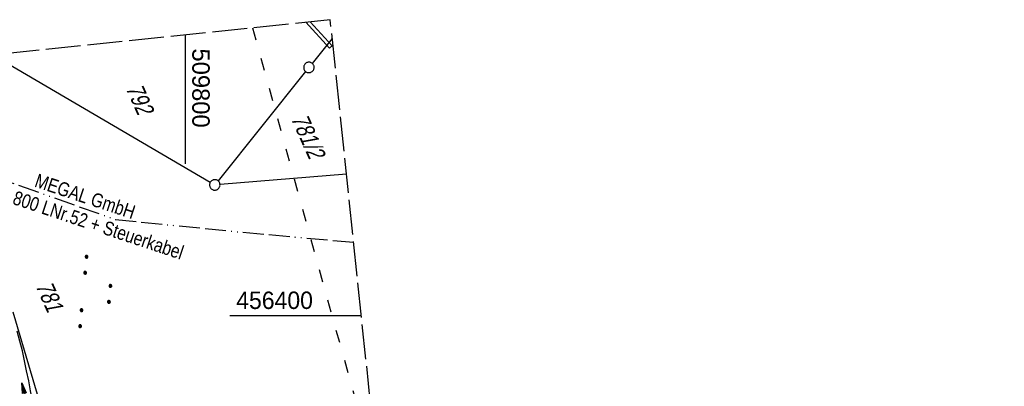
# Model space of a CAD drawing. Extents: x 509535 to 509917, y 455493 to 456443.
# Tile 34 of 34: x 509776 to 509917, y 456390 to 456443. Entities that reach past the tile are written whole.
import ezdxf

# ---------------------------------------------------------------- set-up
doc = ezdxf.new("R2010")
doc.units = 0
doc.header["$LTSCALE"] = 10
doc.header["$MEASUREMENT"] = 0
for name, pattern in [('ACAD_ISO03W100', [30, 12, -18]), ('ACAD_ISO13W100', [36, 12, -3, 12, -3, 0, -3, 0, -3]), ('AUSGEZOGEN', [0]), ('LT00', [0]), ('LT14', [0.6, 0.5, -0.1])]:
    doc.linetypes.add(name, pattern=pattern)
doc.layers.get('0').update_dxf_attribs({"linetype": 'LT00'})
doc.layers.add('-BLATT_115-RAND', color=7, linetype='LT14', plot=False)
for name, color, linetype in [('DFK_BEB_SCHR', 254, 'LT00'), ('DFK_BEBAUUNG', 250, 'LT00'), ('DFK_FLUR_NR', 250, 'LT00'), ('DFK_GZPKT', 250, 'LT00'), ('DFK_KATASTER', 250, 'LT00'), ('DFK_NUTZUNG', 250, 'LT00'), ('GASLTG', 250, 'ACAD_ISO13W100'), ('GASLTG_TEXT', 250, 'Continuous'), ('PFEIL', 140, 'AUSGEZOGEN'), ('V114_GRABEN', 250, 'LT00'), ('V115_GRABEN', 250, 'LT00'), ('V115_RASTER', 250, 'LT00'), ('WASSERLTG', 130, 'ACAD_ISO03W100')]:
    doc.layers.add(name, color=color, linetype=linetype)
doc.styles.get("Standard").update_dxf_attribs({"font": 'ARIAL.TTF'})
doc.styles.add('Versorgungsltg', font='ARIAL.TTF', dxfattribs={"width": 0.8, "height": 2})

# ---------------------------------------------------------------- blocks, each defined once
blk = doc.blocks.new('SYMB7010')
at = {"color": 0, "linetype": 'ByBlock'}
for points in [[(-0.031408, 0.499213), (-0.093728, 0.49134), (-0.15457, 0.475719), (-0.212975, 0.452595), (-0.268021, 0.422333), (-0.31884, 0.385411), (-0.36463, 0.342411), (-0.40467, 0.29401), (-0.438329, 0.240973), (-0.465074, 0.184136), (-0.484486, 0.124395), (-0.496256, 0.062692), (-0.5002, 0)], [(-0.5002, 0), (-0.496256, -0.062692), (-0.484486, -0.124395), (-0.465075, -0.184136), (-0.438329, -0.240973), (-0.404671, -0.29401), (-0.36463, -0.342411), (-0.31884, -0.385411), (-0.268021, -0.422333), (-0.212975, -0.452595), (-0.154571, -0.475719), (-0.093728, -0.49134), (-0.031408, -0.499213), (0.031408, -0.499213)], [(0.5002, 0), (0.496256, 0.062692), (0.484485, 0.124395), (0.465074, 0.184136), (0.438329, 0.240973), (0.40467, 0.29401), (0.36463, 0.342411), (0.31884, 0.385411), (0.268021, 0.422333), (0.212975, 0.452595), (0.15457, 0.475719), (0.093728, 0.49134), (0.031408, 0.499213), (-0.031408, 0.499213)], [(0.031408, -0.499213), (0.093728, -0.491341), (0.15457, -0.475719), (0.212975, -0.452595), (0.268021, -0.422333), (0.31884, -0.385411), (0.36463, -0.342411), (0.404671, -0.294011), (0.438329, -0.240974), (0.465075, -0.184136), (0.484486, -0.124395), (0.496256, -0.062692), (0.500201, 0)]]:
    blk.add_lwpolyline(points, dxfattribs=at)
blk = doc.blocks.new('SYMB7111')
at = {"color": 0, "linetype": 'ByBlock'}
for p, q in [((-0.13, 0.202919), (-0.13, 0.177081)), ((-0.125, 0.172895), (-0.125, 0.207105)), ((-0.12, 0.209164), (-0.12, 0.170836)), ((-0.115, 0.170204), (-0.115, 0.209796)), ((-0.11, 0.209164), (-0.11, 0.170836)), ((-0.105, 0.172895), (-0.105, 0.207105)), ((-0.1, 0.202919), (-0.1, 0.177081)), ((-0.095, 0.189874), (-0.095, 0.190146)), ((0.1, 0.202919), (0.1, 0.177081)), ((0.105, 0.172895), (0.105, 0.207105)), ((0.11, 0.209164), (0.11, 0.170836)), ((0.115, 0.170204), (0.115, 0.209796)), ((0.12, 0.209164), (0.12, 0.170836)), ((0.125, 0.172895), (0.125, 0.207105)), ((0.13, 0.202919), (0.13, 0.177081)), ((0.135, 0.189874), (0.135, 0.190146)), ((-0.515, -0.177081), (-0.515, -0.202919)), ((-0.51, -0.207105), (-0.51, -0.172895)), ((-0.505, -0.170836), (-0.505, -0.209164)), ((-0.5, -0.209796), (-0.5, -0.170204)), ((-0.495, -0.170836), (-0.495, -0.209164)), ((-0.49, -0.207105), (-0.49, -0.172895)), ((-0.485, -0.177081), (-0.485, -0.202919)), ((-0.48, -0.190126), (-0.48, -0.189854)), ((-0.285, -0.177081), (-0.285, -0.202919)), ((-0.28, -0.207105), (-0.28, -0.172895)), ((-0.275, -0.170836), (-0.275, -0.209164)), ((-0.27, -0.209796), (-0.27, -0.170204)), ((-0.265, -0.170836), (-0.265, -0.209164)), ((-0.26, -0.207105), (-0.26, -0.172895)), ((-0.255, -0.177081), (-0.255, -0.202919)), ((-0.25, -0.190126), (-0.25, -0.189854)), ((0.255, -0.177081), (0.255, -0.202919)), ((0.26, -0.207105), (0.26, -0.172895)), ((0.265, -0.170836), (0.265, -0.209164)), ((0.27, -0.209796), (0.27, -0.170204)), ((0.275, -0.170836), (0.275, -0.209164)), ((0.28, -0.207105), (0.28, -0.172895)), ((0.285, -0.177081), (0.285, -0.202919)), ((0.29, -0.190126), (0.29, -0.189854)), ((0.485, -0.177081), (0.485, -0.202919)), ((0.49, -0.207105), (0.49, -0.172895)), ((0.495, -0.170836), (0.495, -0.209164)), ((0.5, -0.209796), (0.5, -0.170204)), ((0.505, -0.170836), (0.505, -0.209164)), ((0.51, -0.207105), (0.51, -0.172895)), ((0.515, -0.177081), (0.515, -0.202919)), ((0.52, -0.190126), (0.52, -0.189854))]:
    blk.add_line(p, q, dxfattribs=at)
for points in [[(-0.095, 0.19), (-0.096981, 0.198678), (-0.10253, 0.205637), (-0.11055, 0.209499), (-0.11945, 0.209499), (-0.12747, 0.205637), (-0.133019, 0.198678), (-0.135, 0.19), (-0.133019, 0.181322), (-0.12747, 0.174363), (-0.11945, 0.170501), (-0.11055, 0.170501), (-0.10253, 0.174363), (-0.096981, 0.181322), (-0.095, 0.19)], [(0.135, 0.19), (0.133019, 0.198678), (0.12747, 0.205637), (0.11945, 0.209499), (0.11055, 0.209499), (0.10253, 0.205637), (0.096981, 0.198678), (0.095, 0.19), (0.096981, 0.181322), (0.10253, 0.174363), (0.11055, 0.170501), (0.11945, 0.170501), (0.12747, 0.174363), (0.133019, 0.181322), (0.135, 0.19)], [(-0.48, -0.19), (-0.481981, -0.181322), (-0.48753, -0.174363), (-0.49555, -0.170501), (-0.50445, -0.170501), (-0.51247, -0.174363), (-0.518019, -0.181322), (-0.52, -0.19), (-0.518019, -0.198678), (-0.51247, -0.205637), (-0.50445, -0.209499), (-0.49555, -0.209499), (-0.48753, -0.205637), (-0.481981, -0.198678), (-0.48, -0.19)], [(-0.25, -0.19), (-0.251981, -0.181322), (-0.25753, -0.174363), (-0.26555, -0.170501), (-0.27445, -0.170501), (-0.28247, -0.174363), (-0.288019, -0.181322), (-0.29, -0.19), (-0.288019, -0.198678), (-0.28247, -0.205637), (-0.27445, -0.209499), (-0.26555, -0.209499), (-0.25753, -0.205637), (-0.251981, -0.198678), (-0.25, -0.19)], [(0.29, -0.19), (0.288019, -0.181322), (0.28247, -0.174363), (0.27445, -0.170501), (0.26555, -0.170501), (0.25753, -0.174363), (0.251981, -0.181322), (0.25, -0.19), (0.251981, -0.198678), (0.25753, -0.205637), (0.26555, -0.209499), (0.27445, -0.209499), (0.28247, -0.205637), (0.288019, -0.198678), (0.29, -0.19)], [(0.52, -0.19), (0.518019, -0.181322), (0.51247, -0.174363), (0.50445, -0.170501), (0.49555, -0.170501), (0.48753, -0.174363), (0.481981, -0.181322), (0.48, -0.19), (0.481981, -0.198678), (0.48753, -0.205637), (0.49555, -0.209499), (0.50445, -0.209499), (0.51247, -0.205637), (0.518019, -0.198678), (0.52, -0.19)]]:
    blk.add_lwpolyline(points, dxfattribs=at)
blk = doc.blocks.new('Pfreil3')
at = {"layer": 'PFEIL'}
blk.add_hatch(color=256, dxfattribs=at).paths.add_polyline_path([(-1.55, 0.27), (-1.55, -0.27), (0, 0)])
for p, q in [((-1.55, 0), (-4.83, 0)), ((-1.55, -0.27), (-1.55, 0.27)), ((-1.55, 0.27), (0, 0)), ((0, 0), (-1.55, -0.27))]:
    blk.add_line(p, q, dxfattribs=at)

msp = doc.modelspace()

# ---------------------------------------------------------------- linework, layer by layer
at = {"layer": '-BLATT_115-RAND'}
msp.add_lwpolyline([(509535.36, 456412.53), (509632.04, 455492.59), (509917.47, 455522.59), (509820.79, 456442.52), (509535.36, 456412.53)], dxfattribs=at)
at = {"layer": 'DFK_BEB_SCHR'}
msp.add_line((509817.93, 456442.22), (509821.06, 456438.78), dxfattribs=at)
at = {"layer": 'DFK_BEBAUUNG'}
for points in [[(509820.66, 456438.42), (509817.27, 456442.15)], [(509821.17, 456438.88), (509820.66, 456438.42)]]:
    msp.add_lwpolyline(points, dxfattribs=at)
at = {"layer": 'DFK_KATASTER'}
for p, q in [((509821.07, 456439.83), (509818.2, 456436.25)), ((509772.42, 456437.44), (509803.58, 456419.19)), ((509817.26, 456435.08), (509804.7, 456419.39)), ((509823.12, 456420.34), (509804.98, 456418.87)), ((509775.28, 456400.58), (509779.84, 456385.18))]:
    msp.add_line(p, q, dxfattribs=at)
at = {"layer": 'GASLTG', "ltscale": 0.025, "flags": 128}
msp.add_lwpolyline([(509824.15, 456410.53), (509807.3, 456412.05), (509789.98, 456413.81), (509774.82, 456419.17), (509766.39, 456422.23), (509738.9, 456433.05), (509737.12, 456433.73)], dxfattribs=at)
at = {"layer": 'V114_GRABEN'}
msp.add_lwpolyline([(509778.07, 456387.79), (509777.8, 456389.23), (509777.54, 456390.68), (509777.25, 456392.12), (509776.96, 456393.55), (509776.63, 456394.98), (509776.28, 456396.4), (509775.89, 456397.81)], dxfattribs=at)
at = {"layer": 'V115_GRABEN'}
msp.add_lwpolyline([(509778.07, 456387.79), (509777.8, 456389.23), (509777.54, 456390.68), (509777.25, 456392.12), (509776.96, 456393.55), (509776.63, 456394.98), (509776.28, 456396.4), (509775.89, 456397.81)], dxfattribs=at)
at = {"layer": 'V115_RASTER'}
for p, q in [((509800, 456440.34), (509800, 456421.84)), ((509825.25, 456400), (509806.39, 456400))]:
    msp.add_line(p, q, dxfattribs=at)
at = {"layer": 'WASSERLTG', "ltscale": 0.015, "flags": 128}
msp.add_lwpolyline([(509809.63, 456441.35), (509827.84, 456375.45)], dxfattribs=at)

# ---------------------------------------------------------------- block references
at = {"layer": 'DFK_GZPKT', "xscale": 1.500000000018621, "yscale": 1.5, "zscale": 1.5, "rotation": 264.7377099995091}
for p in [(509817.73, 456435.67), (509804.23, 456418.81)]:
    msp.add_blockref('SYMB7010', p, dxfattribs=at)
at = {"layer": 'DFK_NUTZUNG', "xscale": 9.999999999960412, "yscale": 10, "zscale": 10, "rotation": 264.7377000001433}
msp.add_blockref('SYMB7111', (509787.27, 456403.34), dxfattribs=at)
at = {"layer": 'PFEIL', "rotation": 104.045120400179}
msp.add_blockref('Pfreil3', (509776.56, 456390.42), dxfattribs=at)

# ---------------------------------------------------------------- texts
at = {"layer": 'DFK_FLUR_NR', "oblique": 13.754, "width": 0.75}
for s, p in [('792', (509791.42, 456432.69)), ('781/2', (509815.11, 456428.35)), ('781', (509778.47, 456404.34))]:
    msp.add_text(s, height=2.5, rotation=294.084, dxfattribs=at).set_placement(p)
at = {"layer": 'GASLTG_TEXT', "insert": (509785.11, 456415.58), "char_height": 2, "attachment_point": 5, "rotation": 341.6365, "style": 'Versorgungsltg'}
msp.add_mtext('{\\fArial|b0|i0|c238|p34;MEGAL GmbH}\\PG DN 800 LNr.52 + Steuerkabel', dxfattribs=at)
at = {"layer": 'V115_RASTER'}
for s, rotation, width, p in [(' 509800', -89.9986, 0.976, (509801, 456439.34)), (' 456400', 0.0014, 0.944, (509806.39, 456401))]:
    msp.add_text(s, height=2.5, rotation=rotation, dxfattribs=dict(at, width=width)).set_placement(p)

doc.saveas('drawing.dxf')
